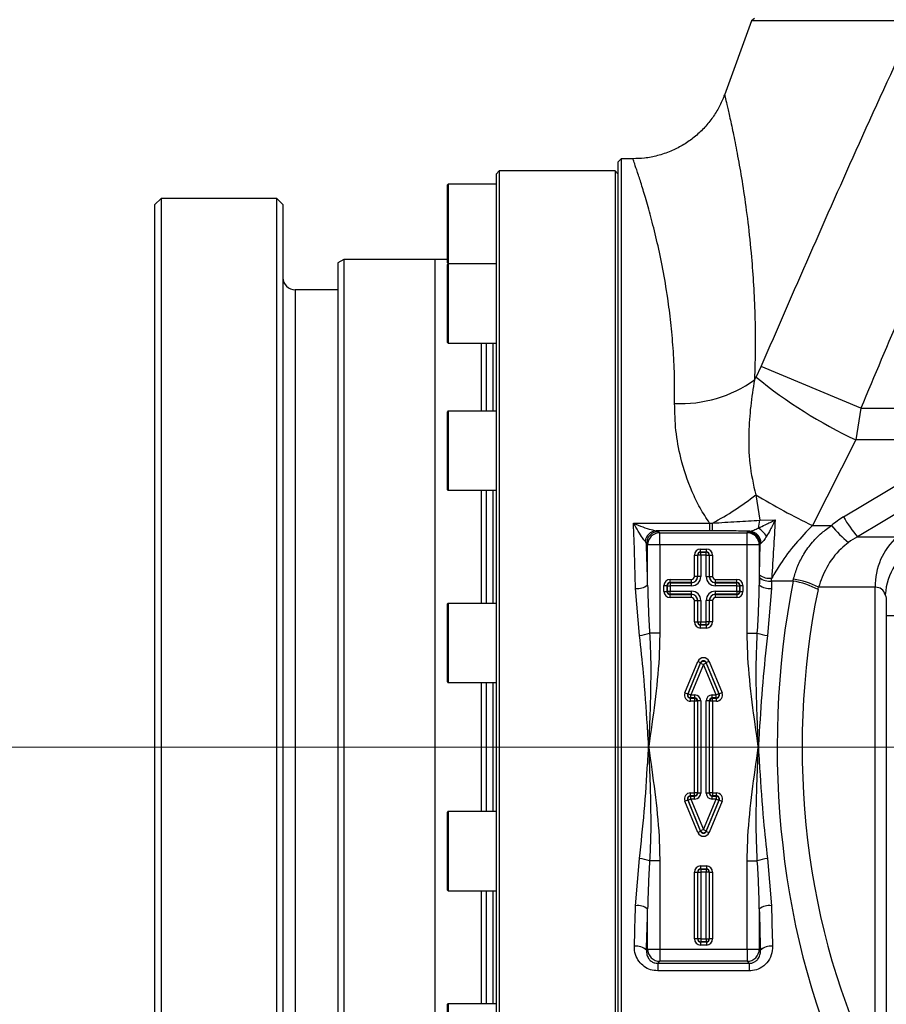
# Model space of a CAD drawing. Header units: millimetres. Extents: x -7 to 844, y 0 to 594.
# Tile 57 of 137: x 163 to 174, y 479 to 491. Entities that reach past the tile are written whole.
import ezdxf

# ---------------------------------------------------------------- set-up
doc = ezdxf.new("R2010")
doc.units = ezdxf.units.MM
doc.styles.add('SLDTEXTSTYLE2', font='HYSWLONGFANGSONG.TTF', dxfattribs={"bigfont": 'bigfont'})
doc.styles.add('SLDTEXTSTYLE3', font='HYSWLONGFANGSONG.TTF')
doc.dimstyles.new('SLDDIMSTYLE15', dxfattribs={"dimtxt": 9.875366, "dimasz": 4.884615, "dimexe": 0, "dimexo": 0.0625, "dimgap": 2.468842, "dimtad": 0, "dimtih": 1, "dimtoh": 1, "dimlfac": 5, "dimrnd": 1e-09, "dimzin": 12, "dimdsep": 46, "dimtxsty": 'SLDTEXTSTYLE3', "dimblk1": 'NONE', "dimblk2": 'NONE', "dimsah": 1, "dimcen": 0, "dimadec": 0, "dimazin": 3, "dimtfac": 1, "dimtdec": 3, "dimtmove": 0, "dimatfit": 3, "dimldrblk": 'NONE', "dimfxl": 1, "dimfrac": 2, "dimtolj": 1, "dimtzin": 12, "dimarcsym": 0})
doc.dimstyles.new('SLDDIMSTYLE3', dxfattribs={"dimtxt": 9.875366, "dimasz": 4.884615, "dimexe": 0, "dimexo": 0.0625, "dimgap": 2.468842, "dimtad": 0, "dimtih": 1, "dimtoh": 1, "dimlfac": 13, "dimrnd": 1e-09, "dimzin": 12, "dimdsep": 46, "dimtxsty": 'SLDTEXTSTYLE3', "dimsah": 1, "dimcen": 0, "dimadec": 0, "dimazin": 3, "dimtfac": 1, "dimtdec": 3, "dimtofl": 0, "dimtmove": 0, "dimatfit": 3, "dimfxl": 1, "dimfrac": 2, "dimtolj": 1, "dimtzin": 12, "dimarcsym": 0})

# ---------------------------------------------------------------- blocks, each defined once
blk = doc.blocks.new('_D_16')
at = {"color": 7, "linetype": 'Continuous', "lineweight": 18}
for p, q in [((91.435, 515.627), (68.24, 515.627)), ((102.516, 513.898), (91.435, 515.627)), ((305.747, 482.174), (102.516, 513.898))]:
    blk.add_line(p, q, dxfattribs=at)
blk.add_solid([(102.516, 513.898), (97.805, 515.393), (97.573, 513.908)], dxfattribs=at)
at = {"color": 7, "linetype": 'Continuous', "lineweight": 18, "insert": (68.24, 527.564), "char_height": 9.2604, "attachment_point": 1, "style": 'SLDTEXTSTYLE3'}
blk.add_mtext('R2674', dxfattribs=at)
blk = doc.blocks.new('SW_CENTERMARKSYMBOL_3')
at = {"color": 0, "linetype": 'Continuous', "lineweight": 18}
blk.add_line((-0.385, 0), (-218.691, 0), dxfattribs=at)
blk = doc.blocks.new('_D_55')
at = {"color": 7, "linetype": 'Continuous', "lineweight": 18}
blk.add_line((512.91, 531.632), (472.011, 531.632), dxfattribs=at)
at = {"color": 7, "linetype": 'Continuous', "lineweight": 18, "attachment_point": 1}
for s, insert, char_height, style in [('通', (502.68, 543.569), 9.26, 'SLDTEXTSTYLE2'), ('%%c', (482.421, 543.569), 9.2604, 'SLDTEXTSTYLE3'), ('8-', (472.011, 543.569), 9.2604, 'SLDTEXTSTYLE3'), ('22', (494.037, 543.569), 9.2604, 'SLDTEXTSTYLE3')]:
    blk.add_mtext(s, dxfattribs=dict(at, insert=insert, char_height=char_height, style=style))
blk = doc.blocks.new('_None')

msp = doc.modelspace()

# ---------------------------------------------------------------- linework, layer by layer
at = {"color": 7, "linetype": 'Continuous', "lineweight": 25}
for p, q in [((172.243521, 491.322595), (172.206108, 491.29509)), ((172.206108, 491.29509), (171.864578, 490.356745)), ((174.274288, 491.29509), (172.206108, 491.29509)), ((170.562273, 489.553364), (170.523811, 489.514903)), ((170.523811, 475.528556), (170.523811, 489.514903)), ((170.712586, 489.553364), (170.562273, 489.553364)), ((170.562273, 489.553364), (170.562273, 475.494172)), ((169.023811, 489.399518), (168.985349, 489.361057)), ((168.985349, 489.361057), (168.985349, 474.899518)), ((170.485349, 489.399518), (169.023811, 489.399518)), ((169.023811, 489.399518), (169.023811, 489.259842)), ((170.523811, 489.361057), (170.485349, 489.399518)), ((170.485349, 489.399518), (170.485349, 489.259842)), ((168.369965, 488.374935), (168.369965, 489.224034)), ((168.985349, 489.231727), (168.377657, 489.231727)), ((169.023811, 489.259842), (169.023811, 474.861057)), ((170.485349, 489.259842), (170.485349, 474.861057)), ((164.75458, 489.053364), (164.677657, 488.976441)), ((164.677657, 475.361057), (164.677657, 488.976441)), ((166.216119, 489.053364), (164.75458, 489.053364)), ((164.75458, 489.053364), (164.75458, 475.284134)), ((166.293042, 488.976441), (166.216119, 489.053364)), ((166.216119, 475.284134), (166.216119, 489.053364)), ((166.293042, 488.976441), (166.293042, 475.361057)), ((168.369965, 488.239419), (168.369965, 488.374935)), ((167.06094, 488.283364), (166.985349, 488.239722)), ((166.985349, 488.239722), (166.985349, 476.020853)), ((168.216119, 488.283364), (167.06094, 488.283364)), ((167.06094, 488.283364), (167.06094, 475.97721)), ((168.369965, 488.284134), (168.216119, 488.284134)), ((168.216119, 488.165889), (168.216119, 488.284134)), ((168.369965, 487.267273), (168.369965, 488.219025)), ((168.377657, 488.231727), (168.985349, 488.231727)), ((168.985349, 488.226717), (168.377657, 488.226717)), ((168.793042, 488.231727), (168.793042, 488.226717)), ((168.859659, 488.231727), (168.859659, 488.226717)), ((168.216119, 475.976441), (168.216119, 488.165889)), ((166.985349, 487.899518), (166.446888, 487.899518)), ((168.369965, 487.23441), (168.369965, 487.267273)), ((168.377657, 487.226717), (168.985349, 487.226717)), ((168.793042, 487.226717), (168.793042, 486.369702)), ((168.859659, 487.226717), (168.859659, 486.369702)), ((172.264572, 486.799507), (172.329502, 486.933083)), ((173.586877, 486.406898), (172.329502, 486.933083)), ((172.245037, 486.763407), (172.264572, 486.799507)), ((168.369965, 485.377395), (168.369965, 486.36201)), ((168.985349, 486.369702), (168.377657, 486.369702)), ((173.586877, 486.406898), (173.52443, 486.006172)), ((173.586877, 486.406898), (175.568791, 486.406898)), ((173.52443, 486.006172), (172.975234, 484.926333)), ((173.367948, 485.033422), (174.990869, 486.006172)), ((174.990869, 486.006172), (173.52443, 486.006172)), ((175.168246, 485.755115), (173.545324, 484.782366)), ((168.377657, 485.369702), (168.985349, 485.369702)), ((168.793042, 485.369702), (168.793042, 483.943395)), ((168.859659, 485.369702), (168.859659, 483.943395)), ((172.259612, 485.312587), (172.311242, 484.990852)), ((172.311242, 484.990852), (172.50564, 484.997084)), ((170.717585, 484.954895), (171.677837, 484.954895)), ((171.002363, 484.860175), (171.034805, 484.849477)), ((171.677837, 484.860175), (171.002363, 484.860175)), ((171.034805, 484.849477), (171.0494, 484.834882)), ((171.677837, 484.954895), (171.716134, 484.957043)), ((171.677837, 484.954895), (171.677837, 484.860175)), ((171.712506, 484.860135), (171.677837, 484.860175)), ((172.160988, 484.843802), (172.187037, 484.852604)), ((172.975234, 484.926333), (173.217037, 484.926333)), ((170.881544, 484.696217), (170.864527, 484.726557)), ((171.0494, 484.834882), (172.152068, 484.834882)), ((171.0494, 484.681621), (171.0494, 484.834882)), ((172.152068, 484.834882), (172.160988, 484.843802)), ((172.152068, 484.681621), (172.152068, 484.834882)), ((173.545324, 484.782366), (174.044465, 484.782366)), ((170.89614, 484.681621), (170.881544, 484.696217)), ((171.0494, 484.681621), (170.89614, 484.681621)), ((170.89614, 484.174168), (170.89614, 484.681621)), ((172.152068, 484.681621), (171.0494, 484.681621)), ((171.0494, 484.681621), (171.0494, 483.56738)), ((171.563545, 484.59053), (171.563545, 484.628968)), ((171.563545, 484.628968), (171.637923, 484.628968)), ((171.637923, 484.59053), (171.637923, 484.628968)), ((172.152068, 483.56738), (172.152068, 484.681621)), ((172.305328, 484.681621), (172.152068, 484.681621)), ((172.314249, 484.690541), (172.305328, 484.681621)), ((172.305328, 484.681621), (172.305328, 484.174168)), ((172.308497, 484.300997), (172.314249, 484.690541)), ((172.327337, 484.703519), (172.314249, 484.690541)), ((171.486669, 484.28279), (171.486669, 484.552092)), ((171.486669, 484.552092), (171.525107, 484.552092)), ((171.527887, 484.549312), (171.525107, 484.552092)), ((171.525107, 484.552092), (171.525107, 484.28279)), ((171.527887, 484.280011), (171.527887, 484.549312)), ((171.566325, 484.549312), (171.527887, 484.549312)), ((171.563545, 484.59053), (171.566325, 484.58775)), ((171.637923, 484.59053), (171.563545, 484.59053)), ((171.566325, 484.549312), (171.566325, 484.58775)), ((171.566325, 484.58775), (171.635143, 484.58775)), ((171.566325, 484.549312), (171.566325, 484.280011)), ((171.635143, 484.549312), (171.566325, 484.549312)), ((171.635143, 484.58775), (171.637923, 484.59053)), ((171.635143, 484.549312), (171.635143, 484.58775)), ((171.635143, 484.280011), (171.635143, 484.549312)), ((171.635143, 484.549312), (171.673581, 484.549312)), ((171.676361, 484.552092), (171.673581, 484.549312)), ((171.673581, 484.549312), (171.673581, 484.280011)), ((171.676361, 484.28279), (171.676361, 484.552092)), ((171.676361, 484.552092), (171.714799, 484.552092)), ((171.714799, 484.552092), (171.714799, 484.28279)), ((171.17893, 484.205914), (171.17893, 484.244352)), ((171.17893, 484.244352), (171.448231, 484.244352)), ((171.448231, 484.205914), (171.448231, 484.244352)), ((171.525107, 484.28279), (171.486669, 484.28279)), ((171.525107, 484.28279), (171.527887, 484.280011)), ((171.566325, 484.280011), (171.527887, 484.280011)), ((171.635143, 484.280011), (171.673581, 484.280011)), ((171.673581, 484.280011), (171.676361, 484.28279)), ((171.676361, 484.28279), (171.714799, 484.28279)), ((171.753237, 484.205914), (171.753237, 484.244352)), ((171.753237, 484.244352), (172.022538, 484.244352)), ((172.022538, 484.205914), (172.022538, 484.244352)), ((170.793041, 483.5382), (170.742879, 484.132668)), ((171.102054, 484.093099), (171.102054, 484.167476)), ((171.102054, 484.167476), (171.140492, 484.167476)), ((171.143272, 484.164696), (171.140492, 484.167476)), ((171.140492, 484.167476), (171.140492, 484.093099)), ((171.143272, 484.095879), (171.143272, 484.164696)), ((171.143272, 484.164696), (171.18171, 484.164696)), ((171.17893, 484.205914), (171.18171, 484.203134)), ((171.448231, 484.205914), (171.17893, 484.205914)), ((171.18171, 484.203134), (171.18171, 484.164696)), ((171.18171, 484.203134), (171.451011, 484.203134)), ((171.18171, 484.164696), (171.18171, 484.095879)), ((171.451011, 484.164696), (171.18171, 484.164696)), ((171.451011, 484.203134), (171.448231, 484.205914)), ((171.451011, 484.164696), (171.451011, 484.203134)), ((171.753237, 484.205914), (171.750457, 484.203134)), ((171.750457, 484.164696), (171.750457, 484.203134)), ((171.750457, 484.203134), (172.019758, 484.203134)), ((172.019758, 484.164696), (171.750457, 484.164696)), ((172.022538, 484.205914), (171.753237, 484.205914)), ((172.019758, 484.203134), (172.022538, 484.205914)), ((172.019758, 484.164696), (172.019758, 484.203134)), ((172.019758, 484.095879), (172.019758, 484.164696)), ((172.019758, 484.164696), (172.058196, 484.164696)), ((172.060976, 484.167476), (172.058196, 484.164696)), ((172.058196, 484.164696), (172.058196, 484.095879)), ((172.060976, 484.093099), (172.060976, 484.167476)), ((172.060976, 484.167476), (172.099414, 484.167476)), ((172.099414, 484.167476), (172.099414, 484.093099)), ((172.458589, 484.132668), (172.408427, 483.5382)), ((172.731361, 484.225037), (172.460958, 484.225037)), ((173.769207, 484.146677), (173.052399, 484.146677)), ((173.769207, 478.029719), (173.769207, 484.146677)), ((171.102054, 484.093099), (171.140492, 484.093099)), ((171.140492, 484.093099), (171.143272, 484.095879)), ((171.143272, 484.095879), (171.18171, 484.095879)), ((171.18171, 484.057441), (171.17893, 484.054661)), ((171.17893, 484.054661), (171.448231, 484.054661)), ((171.17893, 484.016222), (171.17893, 484.054661)), ((171.448231, 484.016222), (171.17893, 484.016222)), ((171.18171, 484.095879), (171.451011, 484.095879)), ((171.18171, 484.057441), (171.18171, 484.095879)), ((171.451011, 484.057441), (171.18171, 484.057441)), ((171.448231, 484.054661), (171.451011, 484.057441)), ((171.448231, 484.016222), (171.448231, 484.054661)), ((171.451011, 484.057441), (171.451011, 484.095879)), ((171.527887, 483.980564), (171.525107, 483.977784)), ((171.527887, 483.980564), (171.566325, 483.980564)), ((171.527887, 483.711263), (171.527887, 483.980564)), ((171.566325, 483.980564), (171.566325, 483.711263)), ((171.673581, 483.980564), (171.635143, 483.980564)), ((171.635143, 483.711263), (171.635143, 483.980564)), ((171.673581, 483.980564), (171.673581, 483.711263)), ((171.676361, 483.977784), (171.673581, 483.980564)), ((171.750457, 484.095879), (172.019758, 484.095879)), ((171.750457, 484.057441), (171.750457, 484.095879)), ((172.019758, 484.057441), (171.750457, 484.057441)), ((171.750457, 484.057441), (171.753237, 484.054661)), ((171.753237, 484.054661), (172.022538, 484.054661)), ((171.753237, 484.016222), (171.753237, 484.054661)), ((172.022538, 484.016222), (171.753237, 484.016222)), ((172.019758, 484.095879), (172.019758, 484.057441)), ((172.019758, 484.095879), (172.058196, 484.095879)), ((172.022538, 484.054661), (172.019758, 484.057441)), ((172.022538, 484.054661), (172.022538, 484.016222)), ((172.058196, 484.095879), (172.060976, 484.093099)), ((172.060976, 484.093099), (172.099414, 484.093099)), ((168.369965, 482.951088), (168.369965, 483.935703)), ((168.985349, 483.943395), (168.377657, 483.943395)), ((171.486669, 483.708483), (171.486669, 483.977784)), ((171.486669, 483.977784), (171.525107, 483.977784)), ((171.525107, 483.977784), (171.525107, 483.708483)), ((171.676361, 483.708483), (171.676361, 483.977784)), ((171.714799, 483.977784), (171.676361, 483.977784)), ((171.714799, 483.977784), (171.714799, 483.708483)), ((173.908426, 483.967254), (173.908426, 477.738155)), ((174.674942, 483.784134), (173.908426, 483.784134)), ((171.486669, 483.708483), (171.525107, 483.708483)), ((171.525107, 483.708483), (171.527887, 483.711263)), ((171.527887, 483.711263), (171.566325, 483.711263)), ((171.566325, 483.672825), (171.563545, 483.670045)), ((171.563545, 483.670045), (171.637923, 483.670045)), ((171.563545, 483.631607), (171.563545, 483.670045)), ((171.637923, 483.631607), (171.563545, 483.631607)), ((171.566325, 483.672825), (171.566325, 483.711263)), ((171.566325, 483.711263), (171.635143, 483.711263)), ((171.635143, 483.672825), (171.566325, 483.672825)), ((171.635143, 483.672825), (171.635143, 483.711263)), ((171.673581, 483.711263), (171.635143, 483.711263)), ((171.637923, 483.670045), (171.635143, 483.672825)), ((171.637923, 483.631607), (171.637923, 483.670045)), ((171.673581, 483.711263), (171.676361, 483.708483)), ((171.714799, 483.708483), (171.676361, 483.708483)), ((171.0494, 483.56738), (170.921221, 483.56738)), ((172.152068, 483.56738), (172.280248, 483.56738)), ((171.366138, 482.814826), (171.52971, 483.209722)), ((171.565222, 483.195012), (171.40165, 482.800116)), ((171.405811, 482.802896), (171.565222, 483.187748)), ((171.600734, 483.173038), (171.441323, 482.788186)), ((171.52971, 483.209722), (171.565222, 483.195012)), ((171.565222, 483.187748), (171.565222, 483.195012)), ((171.565222, 483.187748), (171.600734, 483.173038)), ((171.636246, 483.187748), (171.600734, 483.173038)), ((171.760145, 482.788186), (171.600734, 483.173038)), ((171.671758, 483.209722), (171.636246, 483.195012)), ((171.636246, 483.195012), (171.636246, 483.187748)), ((171.799818, 482.800116), (171.636246, 483.195012)), ((171.636246, 483.187748), (171.795657, 482.802896)), ((171.671758, 483.209722), (171.83533, 482.814826)), ((168.377657, 482.943395), (168.985349, 482.943395)), ((168.793042, 482.943395), (168.793042, 481.317179)), ((168.859659, 482.943395), (168.859659, 481.317179)), ((171.366138, 482.814826), (171.40165, 482.800116)), ((171.40165, 482.800116), (171.405811, 482.802896)), ((171.405811, 482.802896), (171.441323, 482.788186)), ((171.441323, 482.749748), (171.437163, 482.746968)), ((171.437163, 482.746968), (171.486669, 482.746968)), ((171.437163, 482.70853), (171.437163, 482.746968)), ((171.441323, 482.749748), (171.441323, 482.788186)), ((171.441323, 482.788186), (171.489449, 482.788186)), ((171.489449, 482.749748), (171.441323, 482.749748)), ((171.486669, 482.746968), (171.489449, 482.749748)), ((171.486669, 482.746968), (171.486669, 482.70853)), ((171.489449, 482.788186), (171.489449, 482.749748)), ((171.712019, 482.749748), (171.712019, 482.788186)), ((171.712019, 482.788186), (171.760145, 482.788186)), ((171.760145, 482.749748), (171.712019, 482.749748)), ((171.712019, 482.749748), (171.714799, 482.746968)), ((171.714799, 482.746968), (171.764305, 482.746968)), ((171.714799, 482.70853), (171.714799, 482.746968)), ((171.795657, 482.802896), (171.760145, 482.788186)), ((171.760145, 482.749748), (171.760145, 482.788186)), ((171.764305, 482.746968), (171.760145, 482.749748)), ((171.764305, 482.70853), (171.764305, 482.746968)), ((171.795657, 482.802896), (171.799818, 482.800116)), ((171.83533, 482.814826), (171.799818, 482.800116)), ((171.486669, 482.70853), (171.437163, 482.70853)), ((171.525107, 482.70853), (171.486669, 482.70853)), ((171.486669, 481.552045), (171.486669, 482.70853)), ((171.527887, 482.71131), (171.525107, 482.70853)), ((171.525107, 482.70853), (171.525107, 481.552045)), ((171.527887, 481.549265), (171.527887, 482.71131)), ((171.566325, 482.71131), (171.527887, 482.71131)), ((171.566325, 482.71131), (171.566325, 481.549265)), ((171.635143, 481.549265), (171.635143, 482.71131)), ((171.673581, 482.71131), (171.635143, 482.71131)), ((171.673581, 482.71131), (171.673581, 481.549265)), ((171.676361, 482.70853), (171.673581, 482.71131)), ((171.676361, 481.552045), (171.676361, 482.70853)), ((171.714799, 482.70853), (171.676361, 482.70853)), ((171.714799, 482.70853), (171.714799, 481.552045)), ((171.764305, 482.70853), (171.714799, 482.70853)), ((171.437163, 481.513607), (171.437163, 481.552045)), ((171.437163, 481.552045), (171.486669, 481.552045)), ((171.437163, 481.513607), (171.441323, 481.510827)), ((171.486669, 481.513607), (171.437163, 481.513607)), ((171.441323, 481.472388), (171.441323, 481.510827)), ((171.441323, 481.510827), (171.489449, 481.510827)), ((171.486669, 481.513607), (171.486669, 481.552045)), ((171.525107, 481.552045), (171.486669, 481.552045)), ((171.489449, 481.510827), (171.486669, 481.513607)), ((171.489449, 481.472388), (171.489449, 481.510827)), ((171.525107, 481.552045), (171.527887, 481.549265)), ((171.566325, 481.549265), (171.527887, 481.549265)), ((171.673581, 481.549265), (171.635143, 481.549265)), ((171.673581, 481.549265), (171.676361, 481.552045)), ((171.714799, 481.552045), (171.676361, 481.552045)), ((171.714799, 481.513607), (171.712019, 481.510827)), ((171.712019, 481.472388), (171.712019, 481.510827)), ((171.712019, 481.510827), (171.760145, 481.510827)), ((171.714799, 481.552045), (171.714799, 481.513607)), ((171.714799, 481.552045), (171.764305, 481.552045)), ((171.764305, 481.513607), (171.714799, 481.513607)), ((171.760145, 481.510827), (171.764305, 481.513607)), ((171.760145, 481.510827), (171.760145, 481.472388)), ((171.764305, 481.513607), (171.764305, 481.552045)), ((171.40165, 481.460459), (171.366138, 481.445749)), ((171.52971, 481.050853), (171.366138, 481.445749)), ((171.405811, 481.457679), (171.40165, 481.460459)), ((171.40165, 481.460459), (171.565222, 481.065562)), ((171.441323, 481.472388), (171.405811, 481.457679)), ((171.565222, 481.072827), (171.405811, 481.457679)), ((171.441323, 481.472388), (171.600734, 481.087536)), ((171.489449, 481.472388), (171.441323, 481.472388)), ((171.600734, 481.087536), (171.760145, 481.472388)), ((171.636246, 481.065562), (171.799818, 481.460459)), ((171.795657, 481.457679), (171.636246, 481.072827)), ((171.83533, 481.445749), (171.671758, 481.050853)), ((171.760145, 481.472388), (171.712019, 481.472388)), ((171.760145, 481.472388), (171.795657, 481.457679)), ((171.799818, 481.460459), (171.795657, 481.457679)), ((171.799818, 481.460459), (171.83533, 481.445749)), ((168.369965, 480.324872), (168.369965, 481.309487)), ((168.985349, 481.317179), (168.377657, 481.317179)), ((171.565222, 481.065562), (171.52971, 481.050853)), ((171.600734, 481.087536), (171.565222, 481.072827)), ((171.565222, 481.065562), (171.565222, 481.072827)), ((171.600734, 481.087536), (171.636246, 481.072827)), ((171.636246, 481.072827), (171.636246, 481.065562)), ((171.636246, 481.065562), (171.671758, 481.050853)), ((170.742879, 480.127907), (170.793041, 480.722374)), ((171.0494, 480.693195), (170.921221, 480.693195)), ((171.0494, 480.693195), (171.0494, 479.578954)), ((171.563545, 480.628968), (171.637923, 480.628968)), ((171.563545, 480.628968), (171.563545, 480.59053)), ((171.637923, 480.628968), (171.637923, 480.59053)), ((172.152068, 480.693195), (172.280248, 480.693195)), ((172.152068, 479.578954), (172.152068, 480.693195)), ((172.408427, 480.722374), (172.458589, 480.127907)), ((171.486669, 480.552092), (171.525107, 480.552092)), ((171.486669, 479.708483), (171.486669, 480.552092)), ((171.527887, 480.549312), (171.525107, 480.552092)), ((171.525107, 480.552092), (171.525107, 479.708483)), ((171.527887, 480.549312), (171.566325, 480.549312)), ((171.527887, 479.711263), (171.527887, 480.549312)), ((171.563545, 480.59053), (171.566325, 480.58775)), ((171.637923, 480.59053), (171.563545, 480.59053)), ((171.566325, 480.58775), (171.566325, 480.549312)), ((171.566325, 480.58775), (171.635143, 480.58775)), ((171.566325, 480.549312), (171.566325, 479.711263)), ((171.635143, 480.549312), (171.566325, 480.549312)), ((171.635143, 480.58775), (171.637923, 480.59053)), ((171.635143, 480.58775), (171.635143, 480.549312)), ((171.635143, 479.711263), (171.635143, 480.549312)), ((171.673581, 480.549312), (171.635143, 480.549312)), ((171.676361, 480.552092), (171.673581, 480.549312)), ((171.673581, 480.549312), (171.673581, 479.711263)), ((171.676361, 479.708483), (171.676361, 480.552092)), ((171.676361, 480.552092), (171.714799, 480.552092)), ((171.714799, 480.552092), (171.714799, 479.708483)), ((168.377657, 480.317179), (168.985349, 480.317179)), ((168.793042, 480.317179), (168.793042, 478.890872)), ((168.859659, 480.317179), (168.859659, 478.890872)), ((170.89614, 479.578954), (170.89614, 480.086407)), ((172.305328, 480.086407), (172.305328, 479.578954)), ((171.525107, 479.708483), (171.486669, 479.708483)), ((171.525107, 479.708483), (171.527887, 479.711263)), ((171.566325, 479.711263), (171.527887, 479.711263)), ((171.566325, 479.672825), (171.563545, 479.670045)), ((171.563545, 479.670045), (171.637923, 479.670045)), ((171.563545, 479.670045), (171.563545, 479.631607)), ((171.637923, 479.631607), (171.563545, 479.631607)), ((171.566325, 479.711263), (171.635143, 479.711263)), ((171.566325, 479.711263), (171.566325, 479.672825)), ((171.635143, 479.672825), (171.566325, 479.672825)), ((171.635143, 479.711263), (171.673581, 479.711263)), ((171.635143, 479.711263), (171.635143, 479.672825)), ((171.637923, 479.670045), (171.635143, 479.672825)), ((171.637923, 479.670045), (171.637923, 479.631607)), ((171.673581, 479.711263), (171.676361, 479.708483)), ((171.714799, 479.708483), (171.676361, 479.708483)), ((170.881544, 479.564358), (170.89614, 479.578954)), ((170.89614, 479.578954), (171.0494, 479.578954)), ((171.0494, 479.578954), (172.152068, 479.578954)), ((171.0494, 479.578954), (171.0494, 479.425693)), ((172.152068, 479.578954), (172.152068, 479.425693)), ((172.152068, 479.578954), (172.305328, 479.578954)), ((172.305328, 479.578954), (172.319924, 479.564358)), ((171.0494, 479.425693), (171.024107, 479.400399)), ((171.024107, 479.400399), (172.177361, 479.400399)), ((171.024107, 479.400399), (171.024107, 479.30568)), ((172.152068, 479.425693), (171.0494, 479.425693)), ((172.177361, 479.400399), (172.152068, 479.425693)), ((172.177361, 479.400399), (172.177361, 479.30568)), ((172.177361, 479.30568), (171.024107, 479.30568)), ((168.985349, 478.890872), (168.377657, 478.890872)), ((168.369965, 477.898565), (168.369965, 478.88318))]:
    msp.add_line(p, q, dxfattribs=at)
at = {"color": 8, "linetype": 'Continuous', "lineweight": 25}
for p, q in [((168.377657, 489.231727), (168.377657, 488.36936)), ((168.377657, 488.36936), (168.377657, 488.231727)), ((168.377657, 488.226717), (168.377657, 487.260094)), ((168.946888, 488.226717), (168.946888, 488.231727)), ((166.446888, 487.899518), (166.446888, 476.361057)), ((168.377657, 487.260094), (168.377657, 487.226717)), ((168.946888, 486.369702), (168.946888, 487.226717)), ((168.377657, 486.369702), (168.377657, 485.369702)), ((168.946888, 483.943395), (168.946888, 485.369702)), ((168.377657, 483.943395), (168.377657, 482.943395)), ((168.946888, 481.317179), (168.946888, 482.943395)), ((168.377657, 481.317179), (168.377657, 480.317179)), ((168.946888, 478.890872), (168.946888, 480.317179)), ((168.377657, 478.890872), (168.377657, 477.890872))]:
    msp.add_line(p, q, dxfattribs=at)
at = {"color": 7, "linetype": 'Continuous', "lineweight": 25}
for centre, radius, start, end in [((168.377657, 489.224034), 0.007692, 90, 180), ((168.377657, 488.239419), 0.007692, 180, 270), ((168.377657, 488.219025), 0.007692, 90, 180), ((166.446888, 488.053364), 0.153846, 180, 270), ((168.377657, 487.23441), 0.007692, 180, 270), ((171.312658, 488.064059), 1.600321, 267.2702474, 305.6350383), ((176.069362, 491.444681), 6.004504, 230.679622, 244.9229122), ((168.377657, 486.36201), 0.007692, 90, 180), ((168.377657, 485.377395), 0.007692, 180, 270), ((170.016498, 488.14822), 3.615574, 298.0399707, 308.3455788), ((176.954432, 493.154745), 9.140064, 239.0925486, 244.1919429), ((171.966481, 485.004402), 0.345027, 341.2171718, 357.7492855), ((174.844766, 485.888638), 1.706572, 210.0748544, 220.4092319), ((171.015126, 484.709107), 0.151606, 94.8293386, 173.3906829), ((171.036176, 484.694845), 0.154638, 90.5081258, 179.4918742), ((170.706563, 484.946313), 1.009628, 355.1035266, 0.6089342), ((172.174006, 484.699783), 0.153376, 1.3959184, 85.1262961), ((172.116824, 484.612016), 0.331981, 32.4373436, 57.9211622), ((174.425801, 485.913818), 1.560846, 219.2467075, 230.4111464), ((171.050772, 484.68025), 0.154638, 90.5081258, 179.4918742), ((172.150696, 484.68025), 0.154638, 0.5081258, 89.4918742), ((172.159616, 484.68917), 0.154638, 0.5081258, 89.4918742), ((174.595498, 484.166326), 0.826524, 131.811868, 181.3621871), ((174.677863, 484.001698), 0.783574, 119.0181598, 176.3766265), ((171.56638, 484.549257), 0.038493, 90.0816919, 179.9183081), ((171.635088, 484.549257), 0.038493, 0.0816919, 89.9183081), ((171.448184, 484.282837), 0.076923, 270.0349137, 359.9650863), ((171.753284, 484.282837), 0.076923, 180.0349137, 269.9650863), ((172.43439, 484.423476), 0.200209, 230.7426274, 277.6254767), ((172.43466, 484.471846), 0.212382, 233.5559681, 277.3302827), ((172.580235, 483.230912), 1.030322, 62.7246219, 81.2262882), ((170.769732, 484.337245), 0.206332, 262.5218994, 307.7806652), ((171.181765, 484.164641), 0.038493, 90.0816919, 179.9183081), ((172.019703, 484.164641), 0.038493, 0.0816919, 89.9183081), ((172.431736, 484.337245), 0.206332, 232.2193348, 277.4781006), ((172.572846, 483.253586), 0.984298, 61.2443879, 80.7325152), ((171.181765, 484.095934), 0.038493, 180.0816919, 269.9183081), ((171.448184, 483.977737), 0.076923, 0.0349137, 89.9650863), ((171.753284, 483.977737), 0.076923, 90.0349137, 179.9650863), ((172.019703, 484.095934), 0.038493, 270.0816919, 359.9183081), ((168.377657, 483.935703), 0.007692, 90, 180), ((171.56638, 483.711318), 0.038493, 180.0816919, 269.9183081), ((171.635088, 483.711318), 0.038493, 270.0816919, 359.9183081), ((170.738727, 484.072914), 0.537465, 275.7999577, 289.8491737), ((172.462741, 484.072914), 0.537465, 250.1508263, 264.2000423), ((171.600734, 483.172835), 0.038516, 22.7787746, 157.2212254), ((168.377657, 482.951088), 0.007692, 180, 270), ((171.441416, 482.788249), 0.0385, 157.6386548, 269.8613452), ((171.486614, 482.708475), 0.038493, 0.0816919, 89.9183081), ((171.714854, 482.708475), 0.038493, 90.0816919, 179.9183081), ((171.760052, 482.788249), 0.0385, 270.1386548, 22.3613452), ((171.441416, 481.472326), 0.0385, 90.1386548, 202.3613452), ((171.486614, 481.5521), 0.038493, 270.0816919, 359.9183081), ((171.714854, 481.5521), 0.038493, 180.0816919, 269.9183081), ((171.760052, 481.472326), 0.0385, 337.6386548, 89.8613452), ((168.377657, 481.309487), 0.007692, 90, 180), ((171.600734, 481.087739), 0.038516, 202.7787746, 337.2212254), ((170.738727, 480.187661), 0.537465, 70.1508263, 84.2000423), ((172.462741, 480.187661), 0.537465, 95.7999577, 109.8491737), ((171.56638, 480.549257), 0.038493, 90.0816919, 179.9183081), ((171.635088, 480.549257), 0.038493, 0.0816919, 89.9183081), ((168.377657, 480.324872), 0.007692, 180, 270), ((170.769732, 479.92333), 0.206332, 52.2193348, 97.4781006), ((172.431736, 479.92333), 0.206332, 82.5218994, 127.7806652), ((171.56638, 479.711318), 0.038493, 180.0816919, 269.9183081), ((171.635088, 479.711318), 0.038493, 270.0816919, 359.9183081), ((170.753398, 479.438867), 0.179358, 44.4003267, 98.0493434), ((171.050772, 479.580325), 0.154638, 180.5081258, 269.4918742), ((172.150696, 479.580325), 0.154638, 270.5081258, 359.4918742), ((172.44807, 479.438867), 0.179358, 81.9506566, 135.5996733), ((168.377657, 478.88318), 0.007692, 90, 180)]:
    msp.add_arc(centre, radius, start, end, dxfattribs=at)
for centre, major_axis, ratio, start_param, end_param in [((174.27903, 484.07989), (1.392673, -0.321805), 0.795637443, 2.451563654, 2.600658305), ((170.104557, 482.130287), (0, 7.423077), 0.0893019, 4.985523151, 5.102744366), ((174.27903, 484.146677), (1.095715, -0.186629), 0.68105962, 2.413981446, 2.563076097), ((170.257818, 482.130287), (0, 7.576923), 0.087488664, 4.985523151, 5.057871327), ((171.563639, 484.551998), (-0.054459, 0.054459), 0.998782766, 5.498396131, 7.067974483), ((171.637829, 484.551998), (0.054459, 0.054459), 0.998782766, 5.498396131, 7.067974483), ((171.563639, 484.551998), (0.027296, -0.027296), 0.996358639, 2.356803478, 3.926381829), ((171.637829, 484.551998), (0.027296, 0.027296), 0.996358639, 5.498396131, 7.067974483), ((171.179024, 484.167382), (-0.054459, 0.054459), 0.998782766, 5.498396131, 7.067974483), ((171.448184, 484.282837), (0.02723, -0.02723), 0.998782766, 5.498396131, 7.067974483), ((171.45087, 484.280151), (0.081689, -0.081689), 0.998782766, 5.498396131, 7.067974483), ((171.45087, 484.280151), (0.054525, -0.054525), 0.99756923, 5.498396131, 7.067974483), ((171.750598, 484.280151), (-0.081689, -0.081689), 0.998782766, 5.498396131, 7.067974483), ((171.750598, 484.280151), (0.054525, 0.054525), 0.99756923, 2.356803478, 3.926381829), ((171.753284, 484.282837), (-0.02723, -0.02723), 0.998782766, 5.498396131, 7.067974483), ((172.022444, 484.167382), (0.054459, 0.054459), 0.998782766, 5.498396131, 7.067974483), ((172.94365, 482.130287), (0, 7.576923), 0.087488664, 1.284715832, 1.297662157), ((172.191482, 484.659182), (0, 1.384615), 0.087488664, 4.426308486, 4.450724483), ((172.344743, 484.659182), (0, 1.538462), 0.078739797, 4.426308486, 4.450724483), ((171.43888, 484.659182), (0, 1.538462), 0.875704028, 4.426308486, 4.442626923), ((171.179024, 484.167382), (-0.027296, 0.027296), 0.996358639, 5.498396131, 7.067974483), ((172.022444, 484.167382), (0.027296, 0.027296), 0.996358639, 5.498396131, 7.067974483), ((177.461844, 482.130287), (0, 7.423077), 0.664264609, 1.284715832, 2.19271353), ((173.096911, 482.130287), (0, 7.423077), 0.0893019, 1.284715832, 1.297662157), ((177.77685, 482.130287), (0, 7.038462), 0.700563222, 1.284715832, 2.19271353), ((171.753886, 484.659182), (0, 1.923077), 0.700563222, 4.426308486, 4.442626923), ((173.139196, 483.098397), (0.705745, 1.026971), 0.297970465, 6.055093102, 6.485161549), ((171.179024, 484.093192), (-0.054459, -0.054459), 0.998782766, 5.498396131, 7.067974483), ((171.179024, 484.093192), (0.027296, 0.027296), 0.996358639, 2.356803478, 3.926381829), ((171.448184, 483.977737), (0.02723, 0.02723), 0.998782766, 5.498396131, 7.067974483), ((171.45087, 483.980424), (0.081689, 0.081689), 0.998782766, 5.498396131, 7.067974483), ((171.45087, 483.980424), (0.054525, 0.054525), 0.99756923, 5.498396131, 7.067974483), ((171.750598, 483.980424), (-0.081689, 0.081689), 0.998782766, 5.498396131, 7.067974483), ((171.750598, 483.980424), (0.054525, -0.054525), 0.99756923, 2.356803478, 3.926381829), ((171.753284, 483.977737), (-0.02723, 0.02723), 0.998782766, 5.498396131, 7.067974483), ((172.022444, 484.093192), (-0.027296, 0.027296), 0.996358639, 2.356803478, 3.926381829), ((172.022444, 484.093192), (0.054459, -0.054459), 0.998782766, 5.498396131, 7.067974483), ((171.563639, 483.708577), (-0.054459, -0.054459), 0.998782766, 5.498396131, 7.067974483), ((171.563639, 483.708577), (0.027296, 0.027296), 0.996358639, 2.356803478, 3.926381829), ((171.637829, 483.708577), (0.027296, -0.027296), 0.996358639, 5.498396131, 7.067974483), ((171.637829, 483.708577), (0.054459, -0.054459), 0.998782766, 5.498396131, 7.067974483), ((171.600734, 483.180058), (0, 0.077243), 0.995862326, 5.106556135, 7.45981448), ((171.600734, 483.180058), (0, 0.03894), 0.987705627, 5.106556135, 7.45981448), ((171.437303, 482.7855), (-0.064085, -0.042821), 0.998030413, 5.302348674, 7.264021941), ((171.437303, 482.7855), (0.032169, 0.021495), 0.994118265, 2.16075602, 4.122429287), ((171.489355, 482.711216), (0.054459, 0.054459), 0.998782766, 5.498396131, 7.067974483), ((171.489355, 482.711216), (0.027296, 0.027296), 0.996358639, 5.498396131, 7.067974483), ((171.712113, 482.711216), (-0.054459, 0.054459), 0.998782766, 5.498396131, 7.067974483), ((171.712113, 482.711216), (0.027296, -0.027296), 0.996358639, 2.356803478, 3.926381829), ((171.764165, 482.7855), (0.064085, -0.042821), 0.998030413, 5.302348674, 7.264021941), ((171.764165, 482.7855), (0.032169, -0.021495), 0.994118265, 5.302348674, 7.264021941), ((171.437303, 481.475075), (-0.064085, 0.042821), 0.998030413, 5.302348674, 7.264021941), ((171.437303, 481.475075), (0.032169, -0.021495), 0.994118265, 2.16075602, 4.122429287), ((171.489355, 481.549358), (0.054459, -0.054459), 0.998782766, 5.498396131, 7.067974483), ((171.489355, 481.549358), (0.027296, -0.027296), 0.996358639, 5.498396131, 7.067974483), ((171.712113, 481.549358), (-0.054459, -0.054459), 0.998782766, 5.498396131, 7.067974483), ((171.712113, 481.549358), (0.027296, 0.027296), 0.996358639, 2.356803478, 3.926381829), ((171.764165, 481.475075), (0.064085, 0.042821), 0.998030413, 5.302348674, 7.264021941), ((171.764165, 481.475075), (0.032169, 0.021495), 0.994118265, 5.302348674, 7.264021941), ((171.600734, 481.080517), (0, -0.077243), 0.995862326, 5.106556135, 7.45981448), ((171.600734, 481.080517), (0, 0.03894), 0.987705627, 1.964963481, 4.318221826), ((171.563639, 480.551998), (-0.054459, 0.054459), 0.998782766, 5.498396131, 7.067974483), ((171.637829, 480.551998), (0.054459, 0.054459), 0.998782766, 5.498396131, 7.067974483), ((171.563639, 480.551998), (0.027296, -0.027296), 0.996358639, 2.356803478, 3.926381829), ((171.637829, 480.551998), (0.027296, 0.027296), 0.996358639, 5.498396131, 7.067974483), ((170.104557, 482.130287), (0, 7.423077), 0.0893019, 4.366906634, 4.43925481), ((173.096911, 482.130287), (0, 7.423077), 0.0893019, 1.843930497, 1.916278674), ((170.257818, 482.130287), (0, 7.576923), 0.087488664, 4.366906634, 4.43925481), ((172.94365, 482.130287), (0, 7.576923), 0.087488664, 1.843930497, 1.916278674), ((171.563639, 479.708577), (-0.054459, -0.054459), 0.998782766, 5.498396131, 7.067974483), ((171.563639, 479.708577), (0.027296, 0.027296), 0.996358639, 2.356803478, 3.926381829), ((171.637829, 479.708577), (0.027296, -0.027296), 0.996358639, 5.498396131, 7.067974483), ((171.637829, 479.708577), (0.054459, -0.054459), 0.998782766, 5.498396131, 7.067974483)]:
    msp.add_ellipse(centre, major_axis=major_axis, ratio=ratio, start_param=start_param, end_param=end_param, dxfattribs=at)
for points, knots in [([(172.329502, 486.933083), (172.738181, 487.873616), (173.37269, 489.333878), (174.037627, 490.78029), (174.274288, 491.29509)], [0, 0, 0, 0, 0.644085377, 1, 1, 1, 1]), ([(175.689368, 491.281473), (175.331631, 490.472281), (174.616096, 488.853765), (173.929969, 487.222565), (173.586877, 486.406898)], [0, 0, 0, 0, 0.499959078, 1, 1, 1, 1]), ([(171.862765, 490.357285), (171.85812, 490.343208), (171.837353, 490.280277), (171.782146, 490.174111), (171.696489, 490.041535), (171.591403, 489.919754), (171.470416, 489.81149), (171.335273, 489.71963), (171.185195, 489.644312), (171.024275, 489.590279), (170.864109, 489.558403), (170.759986, 489.555726), (170.712201, 489.554497)], [0, 0, 0, 0, 0.029757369, 0.133025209, 0.238905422, 0.346410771, 0.454936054, 0.564096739, 0.673633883, 0.791097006, 0.904128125, 1, 1, 1, 1]), ([(172.245037, 486.763407), (172.226941, 486.6539), (172.190625, 486.434139), (172.169174, 486.080438), (172.173274, 485.702711), (172.230641, 485.443493), (172.259612, 485.312587)], [0, 0, 0, 0, 0.232685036, 0.466956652, 0.73081159, 1, 1, 1, 1]), ([(171.677837, 484.954895), (171.636218, 485.018943), (171.55296, 485.147069), (171.421154, 485.422289), (171.312909, 485.751204), (171.243936, 486.127345), (171.238953, 486.352231), (171.236442, 486.465554)], [0, 0, 0, 0, 0.134084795, 0.268233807, 0.546657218, 0.77155313, 1, 1, 1, 1]), ([(171.716134, 484.957043), (171.819284, 484.962786), (172.022156, 484.974082), (172.215972, 484.985325), (172.311242, 484.990852)], [0, 0, 0, 0, 0.508450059, 1, 1, 1, 1]), ([(172.293134, 484.893309), (172.322073, 484.906805), (172.393601, 484.940162), (172.464157, 484.97586), (172.505354, 484.996938), (172.50564, 484.997084)], [0, 0, 0, 0, 0.4029027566, 0.9958557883, 1, 1, 1, 1]), ([(172.50564, 484.997084), (172.505503, 484.996789), (172.495633, 484.975502), (172.475548, 484.933518), (172.440101, 484.863339), (172.412874, 484.817053), (172.397009, 484.790083)], [0, 0, 0, 0, 0.004153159, 0.2996875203, 0.5919198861, 1, 1, 1, 1]), ([(172.50564, 484.997084), (172.498742, 484.874026), (172.48484, 484.626031), (172.46949, 484.383422), (172.461758, 484.261199)], [0, 0, 0, 0, 0.49621461, 1, 1, 1, 1]), ([(170.864527, 484.726557), (170.853972, 484.739668), (170.827502, 484.772545), (170.776476, 484.853821), (170.737811, 484.919317), (170.717738, 484.954627), (170.717585, 484.954895)], [0, 0, 0, 0, 0.24293178, 0.60917006, 0.997032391, 1, 1, 1, 1]), ([(170.717585, 484.954895), (170.717881, 484.954766), (170.756742, 484.937759), (170.83182, 484.907545), (170.930815, 484.872992), (170.981897, 484.863841), (171.002363, 484.860175)], [0, 0, 0, 0, 0.002959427, 0.388925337, 0.75517595, 1, 1, 1, 1]), ([(172.187037, 484.852604), (172.110186, 484.854572), (171.955074, 484.858544), (171.793851, 484.859602), (171.712506, 484.860135)], [0, 0, 0, 0, 0.495454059, 1, 1, 1, 1]), ([(172.187037, 484.852604), (172.190464, 484.853273), (172.203038, 484.855726), (172.23966, 484.86848), (172.273637, 484.884256), (172.293134, 484.893309)], [0, 0, 0, 0, 0.137669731, 0.505172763, 1, 1, 1, 1]), ([(172.975234, 484.926333), (172.903438, 484.850955), (172.758216, 484.698491), (172.585466, 484.47203), (172.497044, 484.321337), (172.461758, 484.261199)], [0, 0, 0, 0, 0.370120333, 0.748632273, 1, 1, 1, 1]), ([(172.737393, 484.249178), (172.751776, 484.299319), (172.780995, 484.401179), (172.856656, 484.553361), (172.959278, 484.700569), (173.081826, 484.828358), (173.174797, 484.895725), (173.217037, 484.926333)], [0, 0, 0, 0, 0.187798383, 0.381505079, 0.595361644, 0.816155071, 1, 1, 1, 1]), ([(172.397009, 484.790083), (172.385002, 484.771766), (172.36427, 484.740139), (172.339713, 484.711968), (172.329967, 484.705314), (172.327337, 484.703519)], [0, 0, 0, 0, 0.501199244, 0.865420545, 1, 1, 1, 1]), ([(173.431115, 484.710973), (173.399264, 484.68531), (173.289437, 484.59682), (173.144855, 484.404241), (173.082435, 484.230353), (173.052399, 484.146677)], [0, 0, 0, 0, 0.1748603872, 0.6029427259, 1, 1, 1, 1]), ([(170.89614, 484.174168), (170.898397, 484.072505), (170.902882, 483.870467), (170.915134, 483.667979), (170.921221, 483.56738)], [0, 0, 0, 0, 0.503186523, 1, 1, 1, 1]), ([(172.280248, 483.56738), (172.286407, 483.669261), (172.298647, 483.871749), (172.303111, 484.073785), (172.305328, 484.174168)], [0, 0, 0, 0, 0.503143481, 1, 1, 1, 1]), ([(173.895855, 484.051218), (173.895898, 484.051083), (173.904363, 484.024325), (173.9064, 483.995717), (173.908426, 483.967254)], [0, 0, 0, 0, 0.00504044, 1, 1, 1, 1]), ([(170.908426, 482.130287), (170.908331, 482.131895), (170.908183, 482.134392), (170.907819, 482.140515), (170.906687, 482.159535), (170.902127, 482.235686), (170.897048, 482.318506), (170.878638, 482.608643), (170.853035, 483.002594), (170.810833, 483.379361), (170.793041, 483.5382)], [0, 0, 0, 0, 0.003399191, 0.005280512, 0.012949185, 0.043624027, 0.166331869, 0.188127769, 0.657728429, 1, 1, 1, 1]), ([(171.0494, 483.56738), (171.047105, 483.46476), (171.040594, 483.173602), (170.988592, 482.695712), (170.936081, 482.320398), (170.908653, 482.131847), (170.908426, 482.130287)], [0, 0, 0, 0, 0.213039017, 0.604443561, 0.996727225, 1, 1, 1, 1]), ([(170.921221, 483.56738), (170.925771, 483.465262), (170.940086, 483.144034), (170.929632, 482.677781), (170.915648, 482.302418), (170.909062, 482.145371), (170.908495, 482.131913), (170.908426, 482.130287)], [0, 0, 0, 0, 0.213781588, 0.672481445, 0.971931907, 0.99661, 1, 1, 1, 1]), ([(172.293042, 482.130287), (172.292815, 482.131847), (172.265434, 482.320077), (172.212921, 482.695391), (172.160882, 483.173278), (172.154363, 483.46476), (172.152068, 483.56738)], [0, 0, 0, 0, 0.003272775, 0.394884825, 0.786960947, 1, 1, 1, 1]), ([(172.293042, 482.130287), (172.292973, 482.131913), (172.292406, 482.145371), (172.28582, 482.302418), (172.271836, 482.677781), (172.261382, 483.144034), (172.275697, 483.465262), (172.280248, 483.56738)], [0, 0, 0, 0, 0.003389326, 0.028068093, 0.327518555, 0.786218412, 1, 1, 1, 1]), ([(172.408427, 483.5382), (172.386969, 483.340785), (172.343244, 482.938519), (172.313539, 482.467263), (172.296908, 482.195391), (172.293137, 482.131894), (172.293042, 482.130287)], [0, 0, 0, 0, 0.424856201, 0.86571302, 0.9966014, 1, 1, 1, 1]), ([(170.793041, 480.722374), (170.814499, 480.91979), (170.858224, 481.322056), (170.887929, 481.793311), (170.904561, 482.065184), (170.908331, 482.12868), (170.908426, 482.130287)], [0, 0, 0, 0, 0.424856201, 0.86571302, 0.9966014, 1, 1, 1, 1]), ([(170.908426, 482.130287), (170.908495, 482.128662), (170.909062, 482.115204), (170.915648, 481.958157), (170.929632, 481.582794), (170.940086, 481.116541), (170.925771, 480.795313), (170.921221, 480.693195)], [0, 0, 0, 0, 0.003389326, 0.028068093, 0.327518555, 0.786218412, 1, 1, 1, 1]), ([(170.908426, 482.130287), (170.908653, 482.128727), (170.936034, 481.940497), (170.988547, 481.565183), (171.040586, 481.087297), (171.047105, 480.795815), (171.0494, 480.693195)], [0, 0, 0, 0, 0.003272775, 0.394884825, 0.786960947, 1, 1, 1, 1]), ([(172.152068, 480.693195), (172.154363, 480.795815), (172.160874, 481.086973), (172.212876, 481.564862), (172.265387, 481.940177), (172.292815, 482.128727), (172.293042, 482.130287)], [0, 0, 0, 0, 0.213039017, 0.604443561, 0.996727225, 1, 1, 1, 1]), ([(172.280248, 480.693195), (172.275697, 480.795313), (172.261382, 481.116541), (172.271836, 481.582794), (172.28582, 481.958157), (172.292406, 482.115203), (172.292973, 482.128662), (172.293042, 482.130287)], [0, 0, 0, 0, 0.213781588, 0.672481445, 0.971931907, 0.99661, 1, 1, 1, 1]), ([(172.293042, 482.130287), (172.293137, 482.12868), (172.293285, 482.126183), (172.293649, 482.12006), (172.294782, 482.10104), (172.299341, 482.024889), (172.30442, 481.942068), (172.322831, 481.651932), (172.348433, 481.257981), (172.390636, 480.881213), (172.408427, 480.722374)], [0, 0, 0, 0, 0.003399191, 0.005280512, 0.012949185, 0.043624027, 0.166331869, 0.188127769, 0.657728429, 1, 1, 1, 1]), ([(170.921221, 480.693195), (170.915062, 480.591314), (170.902821, 480.388826), (170.898357, 480.18679), (170.89614, 480.086407)], [0, 0, 0, 0, 0.503143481, 1, 1, 1, 1]), ([(172.305328, 480.086407), (172.303071, 480.18807), (172.298586, 480.390108), (172.286334, 480.592596), (172.280248, 480.693195)], [0, 0, 0, 0, 0.503186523, 1, 1, 1, 1]), ([(171.024107, 479.30568), (170.993035, 479.308473), (170.931045, 479.314046), (170.848034, 479.357855), (170.781488, 479.423745), (170.736823, 479.511773), (170.727182, 479.580087), (170.728265, 479.61586), (170.728283, 479.616458)], [0, 0, 0, 0, 0.187374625, 0.373828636, 0.563564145, 0.769510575, 0.996147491, 1, 1, 1, 1]), ([(170.881544, 479.564358), (170.881954, 479.545444), (170.882714, 479.51036), (170.903686, 479.463805), (170.935021, 479.4284), (170.966065, 479.411324), (170.995768, 479.402209), (171.011441, 479.401208), (171.024107, 479.400399)], [0, 0, 0, 0, 0.2556737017, 0.4742643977, 0.6619633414, 0.8331636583, 0.8651825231, 1, 1, 1, 1]), ([(172.473185, 479.616458), (172.470529, 479.578832), (172.465199, 479.503338), (172.407008, 479.404198), (172.321403, 479.335584), (172.23894, 479.308275), (172.191385, 479.306271), (172.177361, 479.30568)], [0, 0, 0, 0, 0.241222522, 0.483987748, 0.711655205, 0.91496644, 1, 1, 1, 1]), ([(172.177361, 479.400399), (172.184413, 479.400638), (172.196138, 479.401036), (172.219727, 479.40573), (172.240632, 479.414009), (172.266462, 479.43048), (172.294544, 479.458259), (172.318392, 479.50596), (172.319406, 479.544595), (172.319924, 479.564358)], [0, 0, 0, 0, 0.075573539, 0.125661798, 0.258227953, 0.319013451, 0.477959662, 0.732948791, 1, 1, 1, 1])]:
    msp.add_open_spline(points, degree=3, knots=knots, dxfattribs=at)
at = {"color": 8, "linetype": 'Continuous', "lineweight": 25}
for points, knots in [([(171.868866, 490.355185), (171.868598, 490.35626), (171.867898, 490.359072), (171.882866, 490.296902), (171.910156, 490.179539), (171.949801, 490.001988), (171.998294, 489.768628), (172.052435, 489.482499), (172.108534, 489.144219), (172.162336, 488.755346), (172.204788, 488.354995), (172.23396, 487.961611), (172.25063, 487.584344), (172.256795, 487.186238), (172.248956, 486.90435), (172.245037, 486.763407)], [0, 0, 0, 0, 0.051112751, 0.133688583, 0.216267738, 0.301578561, 0.386895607, 0.472500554, 0.558110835, 0.646180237, 0.734251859, 0.800161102, 0.866069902, 0.933035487, 1, 1, 1, 1]), ([(171.236442, 486.465554), (171.236764, 486.585695), (171.237409, 486.825984), (171.219419, 487.16683), (171.19019, 487.491536), (171.14643, 487.829466), (171.088412, 488.16916), (171.017719, 488.501755), (170.944918, 488.794293), (170.875682, 489.041024), (170.815295, 489.239063), (170.765692, 489.391587), (170.73076, 489.49498), (170.71169, 489.54956), (170.712341, 489.547768), (170.712586, 489.547094)], [0, 0, 0, 0, 0.063742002, 0.127487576, 0.192398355, 0.257312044, 0.342827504, 0.428346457, 0.516184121, 0.60402027, 0.688654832, 0.773286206, 0.860353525, 0.947418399, 1, 1, 1, 1])]:
    msp.add_open_spline(points, degree=3, knots=knots, dxfattribs=at)

# ---------------------------------------------------------------- block references
at = {"color": 7, "linetype": 'Continuous', "lineweight": 18}
msp.add_blockref('SW_CENTERMARKSYMBOL_3', (304.139196, 482.130287), dxfattribs=at)

# ---------------------------------------------------------------- dimensions: what is measured, and where the dimension line sits
dim = msp.add_diameter_dim_2p(p1=(3.286, 2.923341), p2=(0, 0), text='8-<>通', dimstyle='SLDDIMSTYLE15', dxfattribs=at)
dim.commit()
dim.dimension.update_dxf_attribs({"geometry": '_D_55', "text_midpoint": (491.667114, 539.014431), "dimtype": 163})
dim = msp.add_radius_dim(center=(305.746836, 482.174349), mpoint=(102.515538, 513.897602), dimstyle='SLDDIMSTYLE3', dxfattribs=at)
dim.commit()
dim.dimension.update_dxf_attribs({"geometry": '_D_16', "text_midpoint": (79.04386, 521.740773), "dimtype": 164})

doc.saveas('drawing.dxf')
